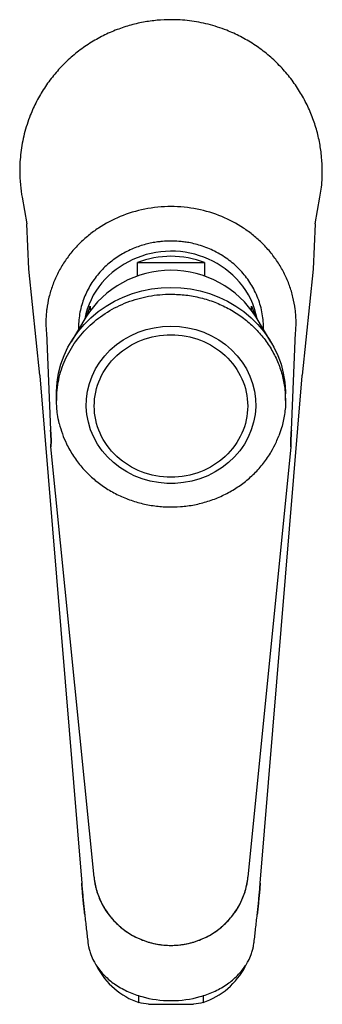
# Model space of a CAD drawing. Header units: millimetres. Extents: x 3998.77 to 3998.815, y 1749.927 to 1750.073.
import ezdxf

# ---------------------------------------------------------------- set-up
doc = ezdxf.new("R2010")
doc.units = ezdxf.units.MM
doc.layers.add('SANINDUSA', color=3, linetype='Continuous')

msp = doc.modelspace()

# ---------------------------------------------------------------- linework, layer by layer
at = {"layer": 'SANINDUSA'}
for p, q in [((3998.769994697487, 1750.046803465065), (3998.770697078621, 1750.042836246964)), ((3998.813602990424, 1750.042836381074), (3998.814305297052, 1750.046803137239)), ((3998.771011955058, 1750.036103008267), (3998.770697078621, 1750.042836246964)), ((3998.813602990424, 1750.042836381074), (3998.813287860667, 1750.036097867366)), ((3998.78715003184, 1750.035063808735), (3998.78715003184, 1750.037089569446)), ((3998.78715003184, 1750.037089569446), (3998.797150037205, 1750.037089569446)), ((3998.797150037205, 1750.037089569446), (3998.797150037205, 1750.035063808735)), ((3998.772651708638, 1750.020320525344), (3998.771011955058, 1750.036103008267)), ((3998.813287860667, 1750.036097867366), (3998.811648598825, 1750.020320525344)), ((3998.780150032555, 1750.030588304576), (3998.780150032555, 1750.029982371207)), ((3998.804150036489, 1750.029982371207), (3998.804150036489, 1750.030588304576)), ((3998.779485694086, 1750.028981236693), (3998.777286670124, 1750.025318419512)), ((3998.80701338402, 1750.025318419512), (3998.804814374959, 1750.028981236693)), ((3998.773612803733, 1750.026696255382), (3998.77424400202, 1750.012155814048)), ((3998.810056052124, 1750.012155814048), (3998.810687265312, 1750.026696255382)), ((3998.772651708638, 1750.020320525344), (3998.772656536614, 1750.020261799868)), ((3998.772656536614, 1750.020261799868), (3998.778872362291, 1749.944755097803)), ((3998.805427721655, 1749.944755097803), (3998.811643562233, 1750.020259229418)), ((3998.811643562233, 1750.020259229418), (3998.811648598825, 1750.020320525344)), ((3998.775123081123, 1750.017585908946), (3998.775123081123, 1750.016575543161)), ((3998.80917697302, 1750.016575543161), (3998.80917697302, 1750.017585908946)), ((3998.774300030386, 1750.009703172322), (3998.774300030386, 1750.009658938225)), ((3998.780704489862, 1749.945640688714), (3998.774300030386, 1750.009658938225)), ((3998.810000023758, 1750.009656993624), (3998.803595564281, 1749.945640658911)), ((3998.810000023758, 1750.009656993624), (3998.810000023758, 1750.009703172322)), ((3998.787363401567, 1749.92700036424), (3998.787363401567, 1749.928026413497)), ((3998.79695505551, 1749.928026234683), (3998.79695505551, 1749.92700036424)), ((3998.788805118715, 1749.926735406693), (3998.795513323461, 1749.926735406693))]:
    msp.add_line(p, q, dxfattribs=at)
at = {"layer": 'SANINDUSA', "flags": 128}
for points in [[(3998.775123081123, 1750.017585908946), (3998.775127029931, 1750.01792616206), (3998.775221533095, 1750.019284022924), (3998.775441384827, 1750.020629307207), (3998.775784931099, 1750.021952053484), (3998.776249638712, 1750.023242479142), (3998.776832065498, 1750.024491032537), (3998.777527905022, 1750.025688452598), (3998.778332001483, 1750.026825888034), (3998.779238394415, 1750.02789491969), (3998.780240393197, 1750.028887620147), (3998.78133056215, 1750.029796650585), (3998.782500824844, 1750.030615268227), (3998.783742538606, 1750.031337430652), (3998.785046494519, 1750.031957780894), (3998.786403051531, 1750.032471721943), (3998.787802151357, 1750.032875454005), (3998.789233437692, 1750.033165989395), (3998.79068631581, 1750.033341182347), (3998.792150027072, 1750.033399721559)], [(3998.792150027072, 1750.033399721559), (3998.793613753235, 1750.033341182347), (3998.795066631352, 1750.033165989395), (3998.796497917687, 1750.032875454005), (3998.797897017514, 1750.032471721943), (3998.799253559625, 1750.031957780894), (3998.800557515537, 1750.031337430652), (3998.801799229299, 1750.030615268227), (3998.802969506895, 1750.029796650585), (3998.804059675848, 1750.028887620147), (3998.805061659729, 1750.02789491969), (3998.805968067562, 1750.026825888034), (3998.806772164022, 1750.025688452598), (3998.807467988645, 1750.024491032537), (3998.808050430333, 1750.023242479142), (3998.808515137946, 1750.021952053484), (3998.808858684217, 1750.020629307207), (3998.809078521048, 1750.019284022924), (3998.809173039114, 1750.01792616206), (3998.80917697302, 1750.017585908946)], [(3998.779642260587, 1750.029235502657), (3998.779715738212, 1750.029467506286), (3998.780150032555, 1750.030588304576)], [(3998.804150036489, 1750.030588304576), (3998.804584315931, 1750.029467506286), (3998.804657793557, 1750.029235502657)], [(3998.792150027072, 1750.027632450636), (3998.793404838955, 1750.027574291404), (3998.794647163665, 1750.027400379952), (3998.795864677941, 1750.027112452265), (3998.797045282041, 1750.026713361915), (3998.798177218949, 1750.026207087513), (3998.79924926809, 1750.02559865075), (3998.800250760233, 1750.024894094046), (3998.801171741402, 1750.024100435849), (3998.802003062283, 1750.023225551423), (3998.802736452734, 1750.022278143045), (3998.803364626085, 1750.021267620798), (3998.803881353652, 1750.020204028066), (3998.804281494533, 1750.019097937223), (3998.804561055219, 1750.017960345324), (3998.804717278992, 1750.016802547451), (3998.804748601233, 1750.015636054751), (3998.804654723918, 1750.014472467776), (3998.804436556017, 1750.013323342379), (3998.8040962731, 1750.01220010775), (3998.803637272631, 1750.011113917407), (3998.803064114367, 1750.010075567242), (3998.80238247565, 1750.00909538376), (3998.801599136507, 1750.008183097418), (3998.800721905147, 1750.007347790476), (3998.799759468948, 1750.006597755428), (3998.798721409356, 1750.005940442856), (3998.797618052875, 1750.00538239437), (3998.796460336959, 1750.00492914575), (3998.795259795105, 1750.004585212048), (3998.794028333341, 1750.004354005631), (3998.792778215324, 1750.004237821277), (3998.79152185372, 1750.004237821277), (3998.790271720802, 1750.004354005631), (3998.78904027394, 1750.004585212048), (3998.787839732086, 1750.00492914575), (3998.786682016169, 1750.00538239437), (3998.785578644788, 1750.005940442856), (3998.784540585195, 1750.006597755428), (3998.783578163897, 1750.007347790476), (3998.782700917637, 1750.008183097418), (3998.781917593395, 1750.00909538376), (3998.781235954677, 1750.010075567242), (3998.780662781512, 1750.011113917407), (3998.780203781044, 1750.01220010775), (3998.779863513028, 1750.013323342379), (3998.779645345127, 1750.014472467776), (3998.77955145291, 1750.015636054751), (3998.779582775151, 1750.016802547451), (3998.779738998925, 1750.017960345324), (3998.780018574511, 1750.019097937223), (3998.780418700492, 1750.020204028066), (3998.780935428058, 1750.021267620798), (3998.781563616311, 1750.022278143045), (3998.782297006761, 1750.023225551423), (3998.783128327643, 1750.024100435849), (3998.784049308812, 1750.024894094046), (3998.785050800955, 1750.02559865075), (3998.786122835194, 1750.026207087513), (3998.787254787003, 1750.026713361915), (3998.788435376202, 1750.027112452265), (3998.789652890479, 1750.027400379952), (3998.79089523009, 1750.027574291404), (3998.792150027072, 1750.027632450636)]]:
    msp.add_lwpolyline(points, dxfattribs=at)
at = {"layer": 'SANINDUSA'}
for centre, radius, start, end in [((3998.792151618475, 1750.025208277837), 0.01357737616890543, 41.29793686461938, 139.3207734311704), ((3998.792150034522, 1750.024107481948), 0.01391167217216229, 68.93599556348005, 111.06400443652), ((3998.792150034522, 1750.020939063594), 0.01500206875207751, 32.41656911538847, 147.5834308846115), ((3998.790797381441, 1750.026574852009), 0.0116606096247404, 140.0757545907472, 169.3150890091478), ((3998.79349418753, 1750.026572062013), 0.01166947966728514, 10.69063416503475, 40.61773982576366), ((3998.790984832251, 1749.937554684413), 0.01115833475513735, 207.7546252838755, 251.0617231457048), ((3998.793336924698, 1749.937549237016), 0.01115211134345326, 288.9313240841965, 332.4496136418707)]:
    msp.add_arc(centre, radius, start, end, dxfattribs=at)
for points, knots in [([(3998.814305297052, 1750.046803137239), (3998.814379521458, 1750.047199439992), (3998.81460555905, 1750.048489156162), (3998.814682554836, 1750.05050001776), (3998.814589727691, 1750.052784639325), (3998.814298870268, 1750.054867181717), (3998.813808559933, 1750.056953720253), (3998.813093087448, 1750.059050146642), (3998.81216281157, 1750.061094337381), (3998.811006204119, 1750.063073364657), (3998.809645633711, 1750.064938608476), (3998.808088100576, 1750.066664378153), (3998.80636221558, 1750.068222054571), (3998.804497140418, 1750.069582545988), (3998.802517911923, 1750.070739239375), (3998.800253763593, 1750.071769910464), (3998.797706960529, 1750.07259286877), (3998.794922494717, 1750.073113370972), (3998.792378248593, 1750.073268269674), (3998.790091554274, 1750.073164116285), (3998.788009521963, 1750.072876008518), (3998.78592284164, 1750.072384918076), (3998.783826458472, 1750.071669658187), (3998.7817822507, 1750.070739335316), (3998.779803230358, 1750.069582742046), (3998.777937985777, 1750.068222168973), (3998.776212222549, 1750.066664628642), (3998.774654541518, 1750.064938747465), (3998.773294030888, 1750.063073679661), (3998.77213737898, 1750.061094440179), (3998.771106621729, 1750.058830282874), (3998.770284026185, 1750.056283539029), (3998.769762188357, 1750.053498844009), (3998.769611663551, 1750.050955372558), (3998.769702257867, 1750.048695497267), (3998.769911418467, 1750.04736800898), (3998.769994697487, 1750.046803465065)], [0, 0, 0, 0, 0.01530873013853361, 0.05018732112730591, 0.07635595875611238, 0.102531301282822, 0.1302713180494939, 0.1580179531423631, 0.1869142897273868, 0.2158172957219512, 0.2453284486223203, 0.2748463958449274, 0.3043575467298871, 0.3338756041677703, 0.3627718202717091, 0.391674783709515, 0.4286386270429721, 0.4645958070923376, 0.4994744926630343, 0.5256431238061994, 0.5518184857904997, 0.57955841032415, 0.6073050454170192, 0.6362013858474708, 0.6651043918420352, 0.6946154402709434, 0.7241334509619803, 0.7536446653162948, 0.7831626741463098, 0.8120589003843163, 0.8409619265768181, 0.8779257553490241, 0.9138828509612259, 0.9487615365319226, 0.9749301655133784, 1, 1, 1, 1]), ([(3998.810687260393, 1750.02669625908), (3998.810698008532, 1750.026825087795), (3998.810719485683, 1750.027082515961), (3998.810739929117, 1750.027469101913), (3998.81075170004, 1750.027855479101), (3998.810753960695, 1750.028241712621), (3998.810746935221, 1750.028627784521), (3998.810730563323, 1750.029013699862), (3998.810704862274, 1750.029399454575), (3998.81066982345, 1750.029785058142), (3998.810571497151, 1750.030639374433), (3998.810329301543, 1750.031954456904), (3998.809799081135, 1750.033701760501), (3998.809072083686, 1750.035397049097), (3998.808152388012, 1750.03701440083), (3998.807058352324, 1750.038529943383), (3998.805813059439, 1750.039912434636), (3998.804434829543, 1750.041156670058), (3998.802469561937, 1750.042598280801), (3998.799715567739, 1750.044056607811), (3998.796054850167, 1750.04516362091), (3998.792150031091, 1750.045548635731), (3998.788245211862, 1750.045163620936), (3998.784584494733, 1750.044056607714), (3998.781830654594, 1750.042598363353), (3998.779865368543, 1750.041156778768), (3998.778487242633, 1750.039912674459), (3998.777241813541, 1750.038530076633), (3998.776147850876, 1750.037014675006), (3998.775228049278, 1750.035397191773), (3998.774501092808, 1750.033702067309), (3998.773970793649, 1750.031954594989), (3998.773709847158, 1750.030537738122), (3998.773598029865, 1750.0294773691), (3998.773554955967, 1750.02878261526), (3998.773542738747, 1750.028087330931), (3998.773558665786, 1750.027391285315), (3998.773594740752, 1750.026928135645), (3998.773612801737, 1750.02669625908)], [0, 0, 0, 0, 0.006785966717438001, 0.01355985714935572, 0.02032505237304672, 0.02708494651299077, 0.03384294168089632, 0.04060244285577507, 0.04736685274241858, 0.05413956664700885, 0.06092396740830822, 0.09248929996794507, 0.1240631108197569, 0.1560997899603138, 0.1881447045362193, 0.2199438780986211, 0.2517515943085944, 0.282635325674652, 0.3135277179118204, 0.3737265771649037, 0.4361686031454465, 0.5000013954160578, 0.5638341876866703, 0.6262762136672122, 0.6864750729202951, 0.7173588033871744, 0.748251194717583, 0.7800503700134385, 0.8118580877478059, 0.8438947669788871, 0.875939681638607, 0.9075050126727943, 0.9390788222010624, 0.9512788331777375, 0.963451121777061, 0.9756155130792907, 0.9877918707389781, 0.9999999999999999, 0.9999999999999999, 0.9999999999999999, 0.9999999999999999]), ([(3998.805888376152, 1750.027192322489), (3998.805892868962, 1750.027274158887), (3998.805918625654, 1750.027743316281), (3998.805855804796, 1750.028605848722), (3998.805692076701, 1750.029772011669), (3998.805401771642, 1750.030931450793), (3998.804995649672, 1750.032073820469), (3998.804488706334, 1750.033148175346), (3998.803898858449, 1750.034144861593), (3998.803243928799, 1750.035057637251), (3998.802509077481, 1750.035913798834), (3998.801700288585, 1750.036706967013), (3998.800824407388, 1750.037431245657), (3998.799889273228, 1750.038081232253), (3998.798904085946, 1750.038651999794), (3998.797880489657, 1750.039139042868), (3998.796835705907, 1750.039537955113), (3998.795805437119, 1750.039842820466), (3998.79486845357, 1750.040047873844), (3998.794039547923, 1750.040176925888), (3998.793158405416, 1750.04026789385), (3998.792107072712, 1750.040308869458), (3998.791127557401, 1750.040266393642), (3998.790248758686, 1750.040174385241), (3998.789500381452, 1750.04006030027), (3998.78861741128, 1750.039870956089), (3998.787703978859, 1750.03961336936), (3998.786767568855, 1750.039279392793), (3998.785828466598, 1750.038867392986), (3998.784901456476, 1750.038376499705), (3998.783999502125, 1750.037807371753), (3998.783134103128, 1750.0371616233), (3998.782315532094, 1750.036441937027), (3998.781553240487, 1750.035651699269), (3998.780855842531, 1750.03479512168), (3998.780231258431, 1750.033877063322), (3998.779686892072, 1750.032902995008), (3998.779229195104, 1750.031878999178), (3998.77886516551, 1750.030811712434), (3998.778597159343, 1750.029708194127), (3998.778442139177, 1750.028576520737), (3998.778381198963, 1750.027732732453), (3998.778407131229, 1750.027270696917), (3998.778411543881, 1750.02719207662)], [0, 0, 0, 0, 0.005991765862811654, 0.03435001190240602, 0.0630096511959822, 0.09199041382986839, 0.1213167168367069, 0.1510178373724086, 0.1778628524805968, 0.2047022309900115, 0.2315254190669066, 0.2583214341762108, 0.285072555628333, 0.3117511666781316, 0.3383118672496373, 0.3646731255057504, 0.3906663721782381, 0.4158829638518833, 0.4389759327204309, 0.456856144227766, 0.4737110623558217, 0.4999911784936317, 0.529231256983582, 0.5411263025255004, 0.560871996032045, 0.5814025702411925, 0.6034504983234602, 0.6264911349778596, 0.6503137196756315, 0.6747517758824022, 0.6996894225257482, 0.7250428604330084, 0.75075218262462, 0.776773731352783, 0.8030773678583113, 0.8296425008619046, 0.8564567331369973, 0.8835144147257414, 0.9108153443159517, 0.9383639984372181, 0.966169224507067, 0.9942433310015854, 1, 1, 1, 1]), ([(3998.775123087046, 1750.016575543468), (3998.775123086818, 1750.017610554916), (3998.775232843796, 1750.018645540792), (3998.775667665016, 1750.02067578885), (3998.775992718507, 1750.021671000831), (3998.776845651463, 1750.023583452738), (3998.777373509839, 1750.024500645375), (3998.778611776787, 1750.026221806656), (3998.779322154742, 1750.027025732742), (3998.780898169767, 1750.028489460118), (3998.781763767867, 1750.029149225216), (3998.783616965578, 1750.03029926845), (3998.784604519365, 1750.03078951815), (3998.786663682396, 1750.031581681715), (3998.787735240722, 1750.031883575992), (3998.789921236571, 1750.032287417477), (3998.79103562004, 1750.032389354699), (3998.792150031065, 1750.032389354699)], [0, 0, 0, 0, 0.125, 0.125, 0.25, 0.25, 0.375, 0.375, 0.5, 0.5, 0.625, 0.625, 0.75, 0.75, 0.875, 0.875, 1, 1, 1, 1]), ([(3998.792152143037, 1750.032389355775), (3998.792895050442, 1750.032363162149), (3998.794380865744, 1750.032310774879), (3998.796571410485, 1750.031890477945), (3998.798686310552, 1750.031227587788), (3998.800689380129, 1750.030308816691), (3998.802546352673, 1750.029156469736), (3998.804225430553, 1750.027788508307), (3998.805698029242, 1750.02622881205), (3998.806938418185, 1750.02450392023), (3998.807927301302, 1750.022643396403), (3998.808640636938, 1750.020679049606), (3998.809092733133, 1750.018644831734), (3998.809148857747, 1750.017265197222), (3998.809176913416, 1750.016575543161)], [0, 0, 0, 0, 0.08333671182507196, 0.1666734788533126, 0.2500102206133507, 0.3333465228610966, 0.4166832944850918, 0.5000197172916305, 0.5833566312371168, 0.6666929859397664, 0.7500296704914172, 0.8333663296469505, 0.9167028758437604, 1, 1, 1, 1]), ([(3998.792150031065, 1750.0051554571), (3998.789124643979, 1750.0051554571), (3998.786222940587, 1750.006271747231), (3998.781944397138, 1750.010245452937), (3998.780742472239, 1750.012940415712), (3998.780742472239, 1750.018560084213), (3998.781944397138, 1750.021255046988), (3998.786222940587, 1750.025228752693), (3998.789124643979, 1750.026345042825), (3998.792150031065, 1750.026345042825)], [0, 0, 0, 0, 0.25, 0.25, 0.5, 0.5, 0.7500000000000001, 0.7500000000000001, 1, 1, 1, 1]), ([(3998.792150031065, 1750.026345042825), (3998.795175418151, 1750.026345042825), (3998.798077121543, 1750.025228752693), (3998.802355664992, 1750.021255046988), (3998.803557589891, 1750.018560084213), (3998.803557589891, 1750.012940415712), (3998.802355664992, 1750.010245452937), (3998.798077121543, 1750.006271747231), (3998.795175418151, 1750.0051554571), (3998.792150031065, 1750.0051554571)], [0, 0, 0, 0, 0.2500000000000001, 0.2500000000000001, 0.4999999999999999, 0.4999999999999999, 0.7499999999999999, 0.7499999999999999, 1, 1, 1, 1]), ([(3998.77553509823, 1750.013151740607), (3998.775443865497, 1750.013635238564), (3998.775174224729, 1750.014745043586), (3998.775142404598, 1750.015883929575), (3998.775123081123, 1750.016575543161)], [0, 0, 0, 0, 0.3927279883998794, 1, 1, 1, 1]), ([(3998.809176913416, 1750.016575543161), (3998.809176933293, 1750.01657521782), (3998.809218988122, 1750.015886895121), (3998.809051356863, 1750.014506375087), (3998.808730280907, 1750.012743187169), (3998.808326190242, 1750.011714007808), (3998.808176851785, 1750.01133365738)], [0, 0, 0, 0, 0.0001828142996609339, 0.3867784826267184, 0.7733737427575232, 1, 1, 1, 1]), ([(3998.774244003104, 1750.012155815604), (3998.774246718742, 1750.01209469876), (3998.774252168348, 1750.011972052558), (3998.774261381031, 1750.011783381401), (3998.774271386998, 1750.011591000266), (3998.774282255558, 1750.011395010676), (3998.774293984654, 1750.011195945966), (3998.774306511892, 1750.010994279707), (3998.77431553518, 1750.010858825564), (3998.77432006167, 1750.010790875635)], [0, 0, 0, 0, 0.1400110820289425, 0.2809671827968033, 0.4228705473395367, 0.565723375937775, 0.7095278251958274, 0.8542860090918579, 1, 1, 1, 1]), ([(3998.774320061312, 1750.010790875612), (3998.774315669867, 1750.010856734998), (3998.774306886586, 1750.010988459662), (3998.774294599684, 1750.011185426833), (3998.774282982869, 1750.011381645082), (3998.774272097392, 1750.011577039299), (3998.774261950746, 1750.01177144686), (3998.774252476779, 1750.011965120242), (3998.774246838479, 1750.012092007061), (3998.774244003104, 1750.012155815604)], [0, 0, 0, 0, 0.1412219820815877, 0.2824565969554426, 0.4240094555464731, 0.5662009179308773, 0.7093646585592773, 0.8538459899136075, 1, 1, 1, 1]), ([(3998.77553509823, 1750.013151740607), (3998.775676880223, 1750.012634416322), (3998.77595957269, 1750.011602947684), (3998.7766536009, 1750.009972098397), (3998.777599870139, 1750.008294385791), (3998.778849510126, 1750.006636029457), (3998.780283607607, 1750.005160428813), (3998.781886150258, 1750.003878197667), (3998.78363568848, 1750.002806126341), (3998.785499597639, 1750.001947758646), (3998.787451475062, 1750.00130683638), (3998.789468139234, 1750.000887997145), (3998.791524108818, 1750.000697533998), (3998.793594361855, 1750.000745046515), (3998.795647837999, 1750.001025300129), (3998.797653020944, 1750.001534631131), (3998.799573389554, 1750.002271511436), (3998.801382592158, 1750.003216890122), (3998.803061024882, 1750.004358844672), (3998.804590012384, 1750.005695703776), (3998.805951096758, 1750.007226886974), (3998.80701978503, 1750.008814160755), (3998.807761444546, 1750.010180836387), (3998.808057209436, 1750.010990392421), (3998.808176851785, 1750.01133365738)], [0, 0, 0, 0, 0.03905738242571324, 0.0778746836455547, 0.1284546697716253, 0.1777237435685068, 0.2260830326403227, 0.2740649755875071, 0.3216400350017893, 0.3687393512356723, 0.4157226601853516, 0.4626335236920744, 0.5094944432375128, 0.5564493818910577, 0.6036812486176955, 0.6508700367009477, 0.6980169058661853, 0.7451596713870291, 0.7922161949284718, 0.8396358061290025, 0.8880582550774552, 0.9375688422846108, 0.9768371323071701, 0.9999999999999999, 0.9999999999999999, 0.9999999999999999, 0.9999999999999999]), ([(3998.809980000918, 1750.01079087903), (3998.809984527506, 1750.010858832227), (3998.809993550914, 1750.010994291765), (3998.810006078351, 1750.011195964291), (3998.810017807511, 1750.011395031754), (3998.810028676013, 1750.011591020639), (3998.810038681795, 1750.011783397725), (3998.81004789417, 1750.011972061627), (3998.810053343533, 1750.012094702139), (3998.810056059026, 1750.012155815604)], [0, 0, 0, 0, 0.1457213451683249, 0.2904844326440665, 0.4342913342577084, 0.5771441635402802, 0.7190450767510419, 0.8599962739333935, 1, 1, 1, 1]), ([(3998.810056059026, 1750.012155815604), (3998.810053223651, 1750.012092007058), (3998.810047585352, 1750.011965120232), (3998.810038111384, 1750.011771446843), (3998.810027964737, 1750.011577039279), (3998.81001707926, 1750.011381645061), (3998.810005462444, 1750.011185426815), (3998.809993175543, 1750.010988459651), (3998.809984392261, 1750.010856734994), (3998.809980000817, 1750.010790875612)], [0, 0, 0, 0, 0.1461540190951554, 0.2906353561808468, 0.4337990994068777, 0.5759905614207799, 0.7175434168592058, 0.8587780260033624, 1, 1, 1, 1]), ([(3998.774300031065, 1750.009703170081), (3998.774300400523, 1750.009762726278), (3998.774301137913, 1750.009881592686), (3998.774303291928, 1750.010061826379), (3998.774306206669, 1750.010242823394), (3998.774309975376, 1750.010424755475), (3998.774314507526, 1750.010607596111), (3998.7743182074, 1750.010729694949), (3998.774320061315, 1750.010790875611)], [0, 0, 0, 0, 0.1672198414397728, 0.3337490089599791, 0.4999386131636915, 0.666141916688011, 0.8327120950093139, 1, 1, 1, 1]), ([(3998.774320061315, 1750.010790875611), (3998.774318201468, 1750.010729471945), (3998.774314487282, 1750.010606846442), (3998.774309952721, 1750.010423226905), (3998.774306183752, 1750.010240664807), (3998.77430327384, 1750.010059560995), (3998.774301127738, 1750.009880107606), (3998.774300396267, 1750.009762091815), (3998.774300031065, 1750.009703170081)], [0, 0, 0, 0, 0.1678986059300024, 0.33530002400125, 0.5022075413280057, 0.668624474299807, 0.8345541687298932, 1, 1, 1, 1]), ([(3998.809980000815, 1750.010790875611), (3998.80998185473, 1750.010729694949), (3998.809985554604, 1750.010607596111), (3998.809990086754, 1750.010424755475), (3998.809993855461, 1750.010242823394), (3998.809996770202, 1750.010061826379), (3998.809998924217, 1750.009881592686), (3998.809999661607, 1750.009762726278), (3998.810000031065, 1750.009703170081)], [0, 0, 0, 0, 0.1672879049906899, 0.333858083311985, 0.5000613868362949, 0.6662509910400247, 0.8327801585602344, 1, 1, 1, 1]), ([(3998.810000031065, 1750.009703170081), (3998.809999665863, 1750.009762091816), (3998.809998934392, 1750.009880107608), (3998.80999678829, 1750.010059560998), (3998.809993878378, 1750.01024066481), (3998.80999010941, 1750.010423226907), (3998.809985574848, 1750.010606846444), (3998.809981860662, 1750.010729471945), (3998.809980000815, 1750.010790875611)], [0, 0, 0, 0, 0.1654458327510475, 0.3313755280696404, 0.4977924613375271, 0.6646999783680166, 0.8321013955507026, 1, 1, 1, 1]), ([(3998.779317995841, 1749.940095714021), (3998.779300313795, 1749.94025604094), (3998.779264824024, 1749.940577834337), (3998.779212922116, 1749.941069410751), (3998.779161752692, 1749.94156956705), (3998.779111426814, 1749.9420787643), (3998.779061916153, 1749.942596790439), (3998.779013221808, 1749.943123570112), (3998.778965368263, 1749.943659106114), (3998.778918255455, 1749.944202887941), (3998.7788876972, 1749.944570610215), (3998.778872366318, 1749.944755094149)], [0, 0, 0, 0, 0.1080353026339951, 0.2168384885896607, 0.3264100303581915, 0.4367503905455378, 0.5478600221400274, 0.6597393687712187, 0.7723888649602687, 0.8858089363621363, 1, 1, 1, 1]), ([(3998.778872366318, 1749.944755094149), (3998.778885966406, 1749.94459128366), (3998.778913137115, 1749.944264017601), (3998.778954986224, 1749.943778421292), (3998.778997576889, 1749.943297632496), (3998.779040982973, 1749.94282223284), (3998.779085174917, 1749.94235238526), (3998.779130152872, 1749.941888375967), (3998.779175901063, 1749.941430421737), (3998.779222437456, 1749.940978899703), (3998.779269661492, 1749.940533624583), (3998.779301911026, 1749.940241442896), (3998.779317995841, 1749.940095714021)], [0, 0, 0, 0, 0.1013713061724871, 0.2025229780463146, 0.3034249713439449, 0.4040460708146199, 0.5043539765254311, 0.6043153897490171, 0.7038960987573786, 0.8030610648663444, 0.9017745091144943, 1, 1, 1, 1]), ([(3998.780704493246, 1749.945640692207), (3998.780773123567, 1749.944954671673), (3998.78090664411, 1749.944274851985), (3998.781298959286, 1749.942950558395), (3998.781557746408, 1749.942306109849), (3998.782191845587, 1749.941074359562), (3998.782567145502, 1749.940487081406), (3998.783421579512, 1749.939389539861), (3998.783900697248, 1749.938879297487), (3998.784946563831, 1749.937953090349), (3998.785513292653, 1749.93753714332), (3998.786715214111, 1749.936813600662), (3998.787350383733, 1749.936506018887), (3998.788667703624, 1749.936009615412), (3998.789349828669, 1749.935820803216), (3998.790737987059, 1749.935568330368), (3998.791443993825, 1749.935504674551), (3998.792856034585, 1749.93550467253), (3998.793562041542, 1749.935568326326), (3998.794950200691, 1749.9358207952), (3998.795632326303, 1749.936009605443), (3998.796949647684, 1749.936506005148), (3998.79758481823, 1749.936813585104), (3998.798786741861, 1749.937537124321), (3998.799353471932, 1749.937953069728), (3998.800399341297, 1749.938879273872), (3998.800878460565, 1749.939389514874), (3998.801732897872, 1749.940487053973), (3998.802108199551, 1749.941074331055), (3998.802742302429, 1749.942306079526), (3998.803001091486, 1749.942950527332), (3998.803393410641, 1749.944274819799), (3998.803526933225, 1749.944954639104), (3998.803595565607, 1749.945640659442)], [0, 0, 0, 0, 0.06249999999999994, 0.06249999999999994, 0.1249999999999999, 0.1249999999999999, 0.1874999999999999, 0.1874999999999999, 0.2499999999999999, 0.2499999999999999, 0.3125, 0.3125, 0.375, 0.375, 0.4375, 0.4375, 0.5, 0.5, 0.5625, 0.5625, 0.625, 0.625, 0.6875, 0.6875, 0.75, 0.75, 0.8125, 0.8125, 0.875, 0.875, 0.9375, 0.9375, 1, 1, 1, 1]), ([(3998.780704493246, 1749.945640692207), (3998.780716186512, 1749.945533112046), (3998.780739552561, 1749.945318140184), (3998.780786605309, 1749.944997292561), (3998.780842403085, 1749.944678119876), (3998.780907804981, 1749.944360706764), (3998.780982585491, 1749.944045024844), (3998.781127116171, 1749.943506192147), (3998.781378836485, 1749.942754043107), (3998.781799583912, 1749.941802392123), (3998.78231464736, 1749.940881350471), (3998.783133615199, 1749.939698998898), (3998.784375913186, 1749.938364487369), (3998.786147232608, 1749.937075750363), (3998.78810136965, 1749.936154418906), (3998.790123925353, 1749.935620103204), (3998.792150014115, 1749.935448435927), (3998.794176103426, 1749.935620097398), (3998.79619866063, 1749.936154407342), (3998.798152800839, 1749.937075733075), (3998.799924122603, 1749.938364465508), (3998.801166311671, 1749.939698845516), (3998.801985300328, 1749.940881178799), (3998.802500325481, 1749.941802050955), (3998.802921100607, 1749.942753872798), (3998.803207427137, 1749.943608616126), (3998.803396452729, 1749.944359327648), (3998.803520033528, 1749.944996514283), (3998.80357036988, 1749.945425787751), (3998.803595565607, 1749.945640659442)], [0, 0, 0, 0, 0.009818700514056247, 0.01962020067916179, 0.02941265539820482, 0.03920424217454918, 0.0490031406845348, 0.05881751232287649, 0.08975662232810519, 0.1207111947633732, 0.1527744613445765, 0.1848531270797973, 0.250105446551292, 0.315357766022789, 0.379427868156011, 0.4412570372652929, 0.5000030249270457, 0.5587490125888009, 0.620578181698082, 0.6846482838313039, 0.7499006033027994, 0.8151529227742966, 0.8472161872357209, 0.879294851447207, 0.9102339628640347, 0.9411885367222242, 0.9607930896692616, 0.9803750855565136, 1, 1, 1, 1]), ([(3998.805427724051, 1749.944755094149), (3998.805413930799, 1749.944588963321), (3998.805386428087, 1749.944257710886), (3998.80534414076, 1749.943767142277), (3998.805301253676, 1749.943283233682), (3998.805257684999, 1749.942806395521), (3998.805213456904, 1749.942336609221), (3998.805168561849, 1749.941873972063), (3998.805123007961, 1749.941418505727), (3998.805076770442, 1749.940970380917), (3998.805029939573, 1749.94052921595), (3998.804997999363, 1749.94023990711), (3998.80498208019, 1749.940095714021)], [0, 0, 0, 0, 0.10280664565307, 0.204988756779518, 0.3065466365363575, 0.4074805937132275, 0.5077909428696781, 0.6074780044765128, 0.7065421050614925, 0.8049835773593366, 0.9028027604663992, 1, 1, 1, 1]), ([(3998.804982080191, 1749.940095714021), (3998.804998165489, 1749.940241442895), (3998.805030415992, 1749.940533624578), (3998.805077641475, 1749.940978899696), (3998.805124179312, 1749.941430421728), (3998.805169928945, 1749.941888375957), (3998.805214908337, 1749.94235238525), (3998.805259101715, 1749.94282223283), (3998.805302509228, 1749.943297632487), (3998.805345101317, 1749.943778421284), (3998.805386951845, 1749.944264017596), (3998.805414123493, 1749.944591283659), (3998.805427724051, 1749.944755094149)], [0, 0, 0, 0, 0.09822549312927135, 0.1969389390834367, 0.29610390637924, 0.3956846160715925, 0.4956460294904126, 0.5959539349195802, 0.6965750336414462, 0.7974770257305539, 0.8986286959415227, 1, 1, 1, 1]), ([(3998.779317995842, 1749.940095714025), (3998.779396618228, 1749.939393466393), (3998.77955108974, 1749.938013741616), (3998.779710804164, 1749.936634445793), (3998.779789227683, 1749.935957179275)], [0, 0, 0, 0, 0.508976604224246, 1, 1, 1, 1]), ([(3998.779317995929, 1749.940095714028), (3998.779396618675, 1749.939393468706), (3998.779551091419, 1749.938013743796), (3998.779710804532, 1749.936634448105), (3998.779789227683, 1749.935957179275)], [0, 0, 0, 0, 0.5089748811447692, 0.9999999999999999, 0.9999999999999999, 0.9999999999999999, 0.9999999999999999]), ([(3998.804510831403, 1749.935957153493), (3998.804589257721, 1749.936634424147), (3998.804748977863, 1749.938013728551), (3998.804903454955, 1749.939393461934), (3998.80498208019, 1749.940095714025)], [0, 0, 0, 0, 0.4910233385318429, 1, 1, 1, 1]), ([(3998.804510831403, 1749.935957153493), (3998.804589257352, 1749.936634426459), (3998.804748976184, 1749.938013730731), (3998.804903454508, 1749.939393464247), (3998.804982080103, 1749.940095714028)], [0, 0, 0, 0, 0.4910250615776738, 1, 1, 1, 1]), ([(3998.779789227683, 1749.935957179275), (3998.779799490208, 1749.935876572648), (3998.77982626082, 1749.935666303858), (3998.779895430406, 1749.935279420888), (3998.780021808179, 1749.934750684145), (3998.780258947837, 1749.934022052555), (3998.780618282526, 1749.933226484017), (3998.781303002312, 1749.932079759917), (3998.782352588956, 1749.930838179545), (3998.783973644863, 1749.929547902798), (3998.785784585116, 1749.928552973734), (3998.788492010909, 1749.927579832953), (3998.792155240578, 1749.927086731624), (3998.795817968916, 1749.927582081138), (3998.798524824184, 1749.928557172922), (3998.800334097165, 1749.929553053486), (3998.801953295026, 1749.930843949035), (3998.803000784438, 1749.932084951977), (3998.803683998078, 1749.933230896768), (3998.804042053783, 1749.93402465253), (3998.804278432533, 1749.934751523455), (3998.804404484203, 1749.935278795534), (3998.80447368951, 1749.935665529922), (3998.804500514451, 1749.935876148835), (3998.804510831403, 1749.935957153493)], [0, 0, 0, 0, 0.008168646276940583, 0.02130856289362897, 0.03941111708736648, 0.06247216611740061, 0.09736842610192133, 0.1250033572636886, 0.1918464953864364, 0.2498660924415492, 0.3140995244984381, 0.3750406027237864, 0.500134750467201, 0.6252650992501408, 0.6861936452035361, 0.7504360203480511, 0.808390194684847, 0.875219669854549, 0.9027834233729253, 0.9376373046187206, 0.9606033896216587, 0.9786559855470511, 0.9917910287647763, 1, 1, 1, 1])]:
    msp.add_open_spline(points, degree=3, knots=knots, dxfattribs=at)
for points in [[(3998.788805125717, 1749.926735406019), (3998.788316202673, 1749.926810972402), (3998.787836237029, 1749.926900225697), (3998.78736339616, 1749.927000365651)], [(3998.796955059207, 1749.927000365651), (3998.796482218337, 1749.926900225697), (3998.796002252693, 1749.926810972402), (3998.795513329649, 1749.926735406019)]]:
    msp.add_open_spline(points, degree=3, dxfattribs=at)

doc.saveas('drawing.dxf')
